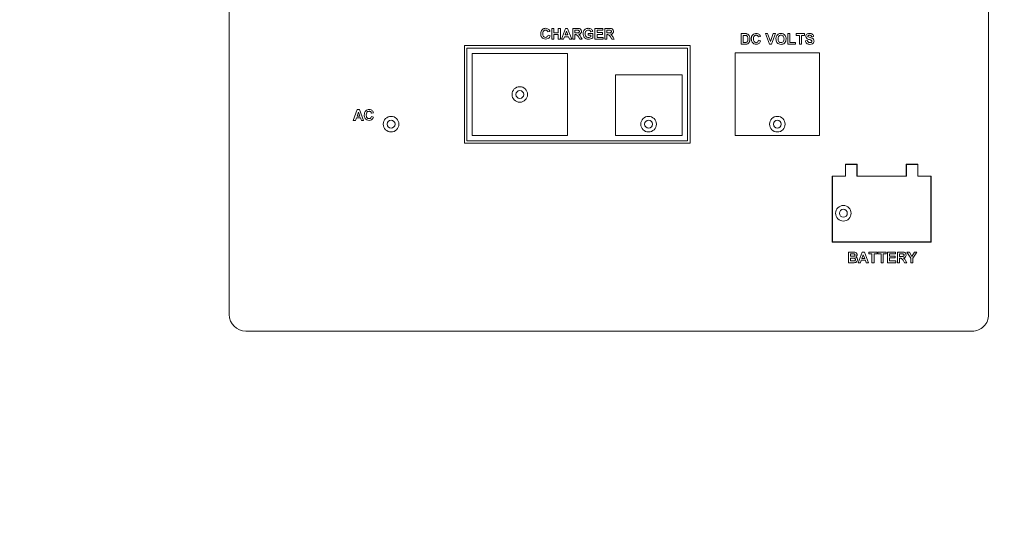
# Model space of a CAD drawing. Header units: inches. Extents: x 0 to 109, y 0 to 85.
# Tile 22 of 60: x 47.06 to 54.51, y 57.07 to 60.87. Entities that reach past the tile are written whole.
import ezdxf

# ---------------------------------------------------------------- set-up
doc = ezdxf.new("R2010")
doc.units = ezdxf.units.IN
doc.header["$MEASUREMENT"] = 0
doc.styles.add('SLDTEXTSTYLE0', font='GOTHIC.TTF', dxfattribs={"width": 0.913})
doc.dimstyles.new('SLDDIMSTYLE2', dxfattribs={"dimtxt": 0.625, "dimasz": 0.65, "dimexe": 0, "dimexo": 0.0625, "dimgap": 0.15625, "dimtad": 0, "dimtih": 1, "dimtoh": 1, "dimdec": 3, "dimrnd": 1e-09, "dimzin": 4, "dimdsep": 46, "dimtxsty": 'SLDTEXTSTYLE0', "dimblk1": 'NONE', "dimblk2": 'NONE', "dimsah": 1, "dimcen": 0, "dimadec": 0, "dimazin": 1, "dimtfac": 1, "dimtdec": 3, "dimtofl": 0, "dimtmove": 0, "dimatfit": 3, "dimldrblk": 'NONE', "dimfxl": 1, "dimfrac": 2, "dimtolj": 1, "dimtzin": 12, "dimarcsym": 0})

# ---------------------------------------------------------------- blocks, each defined once
blk = doc.blocks.new('_D_5')
at = {"color": 7, "linetype": 'Continuous', "lineweight": 0, "ltscale": 5}
blk.add_line((59.2861, 62.9704), (60.5361, 62.9704), dxfattribs=at)
at = {"color": 7, "linetype": 'Continuous', "lineweight": 0, "ltscale": 5, "char_height": 0.625, "attachment_point": 1, "style": 'SLDTEXTSTYLE0'}
for s, insert in [('2x', (60.8486, 63.3226)), ('%%c', (61.7105, 63.313)), ('.750', (62.5575, 63.313))]:
    blk.add_mtext(s, dxfattribs=dict(at, insert=insert))
blk = doc.blocks.new('_NONE')

msp = doc.modelspace()

# ---------------------------------------------------------------- linework, layer by layer
at = {"color": 7, "linetype": 'Continuous', "lineweight": 15, "ltscale": 5}
for p, q in [((48.6438, 58.6307), (48.6437, 64.3686)), ((54.3938, 58.6306), (54.3937, 64.3686)), ((51.0718, 60.776), (51.0563, 60.7729)), ((51.0864, 60.7179), (51.0864, 60.7988)), ((51.0864, 60.7988), (51.1019, 60.7988)), ((51.1019, 60.7988), (51.1019, 60.7667)), ((51.1019, 60.7667), (51.1351, 60.7667)), ((51.1351, 60.7667), (51.1351, 60.7988)), ((51.1351, 60.7988), (51.1507, 60.7988)), ((51.1507, 60.7988), (51.1507, 60.7179)), ((51.159, 60.7179), (51.1895, 60.7988)), ((51.1979, 60.7791), (51.1873, 60.7501)), ((51.1895, 60.7988), (51.206, 60.7988)), ((51.2085, 60.7501), (51.1979, 60.7791)), ((51.206, 60.7988), (51.2367, 60.7179)), ((51.245, 60.7179), (51.245, 60.7988)), ((51.245, 60.7988), (51.279, 60.7988)), ((51.2738, 60.7853), (51.2606, 60.7853)), ((51.2606, 60.7853), (51.2606, 60.7656)), ((51.3965, 60.776), (51.3809, 60.7729)), ((51.413, 60.7179), (51.413, 60.7988)), ((51.413, 60.7988), (51.4732, 60.7988)), ((51.4732, 60.7853), (51.4286, 60.7853)), ((51.4286, 60.7853), (51.4286, 60.7677)), ((51.4286, 60.7677), (51.4701, 60.7677)), ((51.4701, 60.7677), (51.4701, 60.7542)), ((51.4732, 60.7988), (51.4732, 60.7853)), ((51.4877, 60.7179), (51.4877, 60.7988)), ((51.4877, 60.7988), (51.5217, 60.7988)), ((51.5165, 60.7853), (51.5033, 60.7853)), ((51.5033, 60.7853), (51.5033, 60.7656)), ((51.0573, 60.748), (51.0729, 60.7428)), ((51.1019, 60.7179), (51.0864, 60.7179)), ((51.1351, 60.7532), (51.1019, 60.7532)), ((51.1019, 60.7532), (51.1019, 60.7179)), ((51.1351, 60.7179), (51.1351, 60.7532)), ((51.1507, 60.7179), (51.1351, 60.7179)), ((51.1756, 60.7179), (51.159, 60.7179)), ((51.1824, 60.7366), (51.1756, 60.7179)), ((51.2134, 60.7366), (51.1824, 60.7366)), ((51.1873, 60.7501), (51.2085, 60.7501)), ((51.2202, 60.7179), (51.2134, 60.7366)), ((51.2367, 60.7179), (51.2202, 60.7179)), ((51.2606, 60.7179), (51.245, 60.7179)), ((51.2606, 60.7656), (51.2731, 60.7656)), ((51.2641, 60.7521), (51.2606, 60.7521)), ((51.2606, 60.7521), (51.2606, 60.7179)), ((51.2984, 60.7179), (51.2869, 60.7363)), ((51.3166, 60.7179), (51.2984, 60.7179)), ((51.3068, 60.7339), (51.3166, 60.7179)), ((51.3622, 60.748), (51.3622, 60.7615)), ((51.3622, 60.7615), (51.3975, 60.7615)), ((51.3819, 60.748), (51.3622, 60.748)), ((51.3819, 60.7375), (51.3819, 60.748)), ((51.3975, 60.7615), (51.3975, 60.729)), ((51.4742, 60.7179), (51.413, 60.7179)), ((51.4286, 60.7542), (51.4286, 60.7314)), ((51.4701, 60.7542), (51.4286, 60.7542)), ((51.4286, 60.7314), (51.4742, 60.7314)), ((51.4742, 60.7314), (51.4742, 60.7179)), ((51.5033, 60.7179), (51.4877, 60.7179)), ((51.5033, 60.7656), (51.5158, 60.7656)), ((51.5068, 60.7521), (51.5033, 60.7521)), ((51.5033, 60.7521), (51.5033, 60.7179)), ((51.5411, 60.7179), (51.5296, 60.7363)), ((51.5593, 60.7179), (51.5411, 60.7179)), ((51.5495, 60.7339), (51.5593, 60.7179)), ((52.5189, 60.7601), (52.5486, 60.7601)), ((52.5189, 60.6792), (52.5189, 60.7601)), ((52.5422, 60.7466), (52.5345, 60.7466)), ((52.5345, 60.7466), (52.5345, 60.6927)), ((52.5345, 60.6927), (52.5473, 60.6927)), ((52.6662, 60.7373), (52.6506, 60.7342)), ((52.6517, 60.7093), (52.6672, 60.7041)), ((52.7334, 60.6792), (52.7035, 60.7601)), ((52.7035, 60.7601), (52.7199, 60.7601)), ((52.7199, 60.7601), (52.7414, 60.7)), ((52.7414, 60.7), (52.7627, 60.7601)), ((52.7792, 60.7601), (52.7494, 60.6792)), ((52.7627, 60.7601), (52.7792, 60.7601)), ((52.8736, 60.6792), (52.8736, 60.7601)), ((52.8736, 60.7601), (52.8892, 60.7601)), ((52.8892, 60.7601), (52.8892, 60.6927)), ((52.8892, 60.6927), (52.9306, 60.6927)), ((52.9306, 60.6927), (52.9306, 60.6792)), ((52.9369, 60.7466), (52.9369, 60.7601)), ((52.9369, 60.7601), (53.0001, 60.7601)), ((52.9607, 60.7466), (52.9369, 60.7466)), ((52.9607, 60.6792), (52.9607, 60.7466)), ((53.0001, 60.7466), (52.9763, 60.7466)), ((52.9763, 60.7466), (52.9763, 60.6792)), ((53.0001, 60.7601), (53.0001, 60.7466)), ((53.0063, 60.7062), (53.0219, 60.7072)), ((53.0686, 60.7373), (53.053, 60.7363)), ((52.1337, 60.6687), (50.4237, 60.6687)), ((50.4237, 60.6687), (50.4238, 59.9287)), ((52.1137, 60.6487), (50.4437, 60.6487)), ((50.4437, 60.6487), (50.4437, 59.9487)), ((52.1137, 59.9487), (52.1137, 60.6487)), ((52.1338, 59.9287), (52.1337, 60.6687)), ((52.5495, 60.6792), (52.5189, 60.6792)), ((52.7494, 60.6792), (52.7334, 60.6792)), ((52.9306, 60.6792), (52.8736, 60.6792)), ((52.9763, 60.6792), (52.9607, 60.6792)), ((51.2037, 60.6087), (50.4837, 60.6087)), ((50.4837, 60.6087), (50.4837, 59.9887)), ((51.2037, 59.9887), (51.2037, 60.6087)), ((53.1137, 60.6137), (52.4737, 60.6137)), ((52.4737, 60.6137), (52.4737, 59.9887)), ((53.1137, 59.9887), (53.1137, 60.6137)), ((52.0737, 60.4487), (51.5687, 60.4487)), ((51.5687, 60.4487), (51.5687, 59.9887)), ((52.0737, 59.9887), (52.0737, 60.4487)), ((49.5826, 60.1027), (49.6132, 60.1836)), ((49.6132, 60.1836), (49.6297, 60.1836)), ((49.6297, 60.1836), (49.6604, 60.1027)), ((49.5992, 60.1027), (49.5826, 60.1027)), ((49.6061, 60.1214), (49.5992, 60.1027)), ((49.6371, 60.1214), (49.6061, 60.1214)), ((49.6215, 60.1639), (49.6109, 60.1349)), ((49.6109, 60.1349), (49.6322, 60.1349)), ((49.6322, 60.1349), (49.6215, 60.1639)), ((49.6439, 60.1027), (49.6371, 60.1214)), ((49.6604, 60.1027), (49.6439, 60.1027)), ((49.7351, 60.1608), (49.7195, 60.1577)), ((49.7206, 60.1328), (49.7361, 60.1276)), ((50.4437, 59.9487), (52.1137, 59.9487)), ((50.4837, 59.9887), (51.2037, 59.9887)), ((51.5687, 59.9887), (52.0737, 59.9887)), ((52.4737, 59.9887), (53.1137, 59.9887)), ((50.4238, 59.9287), (52.1338, 59.9287)), ((53.3987, 59.7707), (53.3087, 59.7707)), ((53.3087, 59.7707), (53.3087, 59.6807)), ((53.3107, 59.7687), (53.3107, 59.6787)), ((53.3967, 59.7687), (53.3107, 59.7687)), ((53.3967, 59.6787), (53.3967, 59.7687)), ((53.3987, 59.6807), (53.3987, 59.7707)), ((53.8587, 59.7707), (53.7687, 59.7707)), ((53.7687, 59.7707), (53.7687, 59.6807)), ((53.7707, 59.7687), (53.7707, 59.6787)), ((53.8567, 59.7687), (53.7707, 59.7687)), ((53.8567, 59.6787), (53.8567, 59.7687)), ((53.8587, 59.6807), (53.8587, 59.7707)), ((53.3087, 59.6807), (53.2087, 59.6807)), ((53.2087, 59.6807), (53.2088, 59.1807)), ((53.2107, 59.6787), (53.2108, 59.1827)), ((53.3107, 59.6787), (53.2107, 59.6787)), ((53.7707, 59.6787), (53.3967, 59.6787)), ((53.7687, 59.6807), (53.3987, 59.6807)), ((53.9567, 59.6787), (53.8567, 59.6787)), ((53.9587, 59.6807), (53.8587, 59.6807)), ((53.9568, 59.1827), (53.9567, 59.6787)), ((53.9588, 59.1807), (53.9587, 59.6807)), ((53.2088, 59.1807), (53.9588, 59.1807)), ((53.2108, 59.1827), (53.9568, 59.1827)), ((53.3333, 59.1047), (53.3659, 59.1047)), ((53.3333, 59.0238), (53.3333, 59.1047)), ((53.3587, 59.0912), (53.3489, 59.0912)), ((53.3489, 59.0912), (53.3489, 59.0726)), ((53.3489, 59.0726), (53.3601, 59.0726)), ((53.3627, 59.0591), (53.3489, 59.0591)), ((53.3489, 59.0591), (53.3489, 59.0373)), ((53.4059, 59.0238), (53.4365, 59.1047)), ((53.4448, 59.085), (53.4342, 59.056)), ((53.4342, 59.056), (53.4554, 59.056)), ((53.4365, 59.1047), (53.453, 59.1047)), ((53.4554, 59.056), (53.4448, 59.085)), ((53.453, 59.1047), (53.4837, 59.0238)), ((53.4868, 59.0912), (53.4868, 59.1047)), ((53.4868, 59.1047), (53.5501, 59.1047)), ((53.5106, 59.0912), (53.4868, 59.0912)), ((53.5106, 59.0238), (53.5106, 59.0912)), ((53.5501, 59.0912), (53.5262, 59.0912)), ((53.5262, 59.0912), (53.5262, 59.0238)), ((53.5501, 59.1047), (53.5501, 59.0912)), ((53.5552, 59.0912), (53.5552, 59.1047)), ((53.5552, 59.1047), (53.6185, 59.1047)), ((53.5791, 59.0912), (53.5552, 59.0912)), ((53.5791, 59.0238), (53.5791, 59.0912)), ((53.6185, 59.0912), (53.5946, 59.0912)), ((53.5946, 59.0912), (53.5946, 59.0238)), ((53.6185, 59.1047), (53.6185, 59.0912)), ((53.6289, 59.1047), (53.689, 59.1047)), ((53.6289, 59.0238), (53.6289, 59.1047)), ((53.689, 59.0912), (53.6444, 59.0912)), ((53.6444, 59.0912), (53.6444, 59.0736)), ((53.6444, 59.0736), (53.6859, 59.0736)), ((53.6859, 59.0601), (53.6444, 59.0601)), ((53.6444, 59.0601), (53.6444, 59.0373)), ((53.6859, 59.0736), (53.6859, 59.0601)), ((53.689, 59.1047), (53.689, 59.0912)), ((53.7035, 59.0238), (53.7035, 59.1047)), ((53.7035, 59.1047), (53.7375, 59.1047)), ((53.7323, 59.0912), (53.7191, 59.0912)), ((53.7191, 59.0912), (53.7191, 59.0715)), ((53.7191, 59.0715), (53.7316, 59.0715)), ((53.7226, 59.058), (53.7191, 59.058)), ((53.7191, 59.058), (53.7191, 59.0238)), ((53.8052, 59.0579), (53.7756, 59.1047)), ((53.7756, 59.1047), (53.7938, 59.1047)), ((53.7938, 59.1047), (53.8129, 59.0714)), ((53.8052, 59.0238), (53.8052, 59.0579)), ((53.8129, 59.0714), (53.8321, 59.1047)), ((53.8503, 59.1047), (53.8207, 59.0577)), ((53.8207, 59.0577), (53.8207, 59.0238)), ((53.8321, 59.1047), (53.8503, 59.1047)), ((53.3607, 59.0238), (53.3333, 59.0238)), ((53.3489, 59.0373), (53.3647, 59.0373)), ((53.4225, 59.0238), (53.4059, 59.0238)), ((53.4293, 59.0425), (53.4225, 59.0238)), ((53.4604, 59.0425), (53.4293, 59.0425)), ((53.4672, 59.0238), (53.4604, 59.0425)), ((53.4837, 59.0238), (53.4672, 59.0238)), ((53.5262, 59.0238), (53.5106, 59.0238)), ((53.5946, 59.0238), (53.5791, 59.0238)), ((53.6901, 59.0238), (53.6289, 59.0238)), ((53.6444, 59.0373), (53.6901, 59.0373)), ((53.6901, 59.0373), (53.6901, 59.0238)), ((53.7191, 59.0238), (53.7035, 59.0238)), ((53.7569, 59.0238), (53.7454, 59.0422)), ((53.7751, 59.0238), (53.7569, 59.0238)), ((53.7653, 59.0398), (53.7751, 59.0238)), ((53.8207, 59.0238), (53.8052, 59.0238)), ((48.7688, 58.5057), (54.2688, 58.5056))]:
    msp.add_line(p, q, dxfattribs=at)
at = {"color": 7, "linetype": 'Continuous', "lineweight": 15, "ltscale": 25}
for centre, radius in [((50.8437, 60.2987), 0.059), ((50.8437, 60.2987), 0.03), ((49.8687, 60.0737), 0.059), ((49.8687, 60.0737), 0.03), ((51.8187, 60.0737), 0.059), ((51.8187, 60.0737), 0.03), ((52.7937, 60.0737), 0.059), ((52.7937, 60.0737), 0.03), ((53.2938, 59.3987), 0.059), ((53.2937, 59.3987), 0.03)]:
    msp.add_circle(centre, radius, dxfattribs=at)
for centre, start, end in [((48.7688, 58.6307), 180.00041, 269.99981), ((54.2688, 58.6306), 269.99981, 0.00041)]:
    msp.add_arc(centre, 0.125, start, end, dxfattribs=at)
at = {"color": 7, "linetype": 'Continuous', "lineweight": 15, "ltscale": 5}
for points, knots in [([(51.0024, 60.7582), (51.0027, 60.7641), (51.0034, 60.776), (51.0125, 60.7905), (51.0258, 60.7988), (51.0351, 60.7995), (51.0398, 60.7999)], [0, 0, 0, 0, 0.2806885, 0.5596217, 0.7795352, 1, 1, 1, 1]), ([(51.0387, 60.7864), (51.0363, 60.7862), (51.0315, 60.7858), (51.0251, 60.782), (51.0186, 60.7735), (51.0182, 60.7652), (51.0179, 60.7594)], [0, 0, 0, 0, 0.18715, 0.37398, 0.560738, 1, 1, 1, 1]), ([(51.0563, 60.7729), (51.0556, 60.775), (51.0541, 60.7793), (51.0494, 60.7837), (51.044, 60.7861), (51.0405, 60.7863), (51.0387, 60.7864)], [0, 0, 0, 0, 0.27983, 0.559275, 0.779493, 1, 1, 1, 1]), ([(51.0398, 60.7999), (51.0448, 60.7995), (51.0536, 60.7988), (51.0606, 60.7934), (51.0637, 60.791)], [0, 0, 0, 0, 0.559913, 1, 1, 1, 1]), ([(51.0637, 60.791), (51.0657, 60.7885), (51.0694, 60.784), (51.0711, 60.7784), (51.0718, 60.776)], [0, 0, 0, 0, 0.55896, 1, 1, 1, 1]), ([(51.2731, 60.7656), (51.2777, 60.7655), (51.2834, 60.7653), (51.2901, 60.7671), (51.2929, 60.7692), (51.2946, 60.7723), (51.2947, 60.7745), (51.2948, 60.7757)], [0, 0, 0, 0, 0.500908, 0.625718, 0.750365, 0.875021, 1, 1, 1, 1]), ([(51.2862, 60.7851), (51.2839, 60.7852), (51.2798, 60.7854), (51.2756, 60.7853), (51.2738, 60.7853)], [0, 0, 0, 0, 0.559921, 1, 1, 1, 1]), ([(51.279, 60.7988), (51.2827, 60.7988), (51.29, 60.7986), (51.2993, 60.7967), (51.3051, 60.7919), (51.3093, 60.7857), (51.3099, 60.7801), (51.3104, 60.7764)], [0, 0, 0, 0, 0.251138, 0.500538, 0.625743, 0.751054, 1, 1, 1, 1]), ([(51.2948, 60.7757), (51.2947, 60.777), (51.2945, 60.7796), (51.2915, 60.7836), (51.2882, 60.7845), (51.2862, 60.7851)], [0, 0, 0, 0, 0.2810837, 0.5612808, 1, 1, 1, 1]), ([(51.3104, 60.7764), (51.3101, 60.7733), (51.3096, 60.767), (51.3043, 60.7597), (51.2973, 60.7556), (51.2925, 60.7546), (51.2901, 60.7542)], [0, 0, 0, 0, 0.2799434, 0.5589736, 0.7791835, 1, 1, 1, 1]), ([(51.3228, 60.7586), (51.3231, 60.7628), (51.3236, 60.7712), (51.3281, 60.7821), (51.3349, 60.7907), (51.3405, 60.7941), (51.3434, 60.7959)], [0, 0, 0, 0, 0.280146, 0.55998, 0.779944, 1, 1, 1, 1]), ([(51.3623, 60.7864), (51.3584, 60.786), (51.3507, 60.7853), (51.3422, 60.7777), (51.3388, 60.7683), (51.3385, 60.7623), (51.3384, 60.7593)], [0, 0, 0, 0, 0.279802, 0.558331, 0.778826, 1, 1, 1, 1]), ([(51.3434, 60.7959), (51.3468, 60.7972), (51.353, 60.7996), (51.3596, 60.7998), (51.3625, 60.7999)], [0, 0, 0, 0, 0.559238, 1, 1, 1, 1]), ([(51.3809, 60.7729), (51.3801, 60.7751), (51.3784, 60.7795), (51.3734, 60.7838), (51.3677, 60.7861), (51.3641, 60.7863), (51.3623, 60.7864)], [0, 0, 0, 0, 0.279821, 0.559279, 0.779466, 1, 1, 1, 1]), ([(51.3625, 60.7999), (51.3667, 60.7997), (51.3752, 60.7993), (51.3863, 60.7941), (51.3936, 60.7856), (51.3955, 60.7792), (51.3965, 60.776)], [0, 0, 0, 0, 0.280674, 0.55986, 0.779759, 1, 1, 1, 1]), ([(51.5158, 60.7656), (51.5204, 60.7655), (51.5261, 60.7653), (51.5328, 60.7671), (51.5355, 60.7692), (51.5373, 60.7723), (51.5374, 60.7745), (51.5375, 60.7757)], [0, 0, 0, 0, 0.500908, 0.625718, 0.750365, 0.875021, 1, 1, 1, 1]), ([(51.5289, 60.7851), (51.5266, 60.7852), (51.5224, 60.7854), (51.5183, 60.7853), (51.5165, 60.7853)], [0, 0, 0, 0, 0.559921, 1, 1, 1, 1]), ([(51.5217, 60.7988), (51.5253, 60.7988), (51.5327, 60.7986), (51.542, 60.7967), (51.5477, 60.7919), (51.5519, 60.7857), (51.5526, 60.7801), (51.5531, 60.7764)], [0, 0, 0, 0, 0.251138, 0.500538, 0.625743, 0.751054, 1, 1, 1, 1]), ([(51.5375, 60.7757), (51.5374, 60.777), (51.5372, 60.7796), (51.5342, 60.7836), (51.5309, 60.7845), (51.5289, 60.7851)], [0, 0, 0, 0, 0.281084, 0.561281, 1, 1, 1, 1]), ([(51.5531, 60.7764), (51.5528, 60.7733), (51.5523, 60.767), (51.547, 60.7597), (51.54, 60.7556), (51.5352, 60.7546), (51.5328, 60.7542)], [0, 0, 0, 0, 0.2799434, 0.5589736, 0.7791835, 1, 1, 1, 1]), ([(51.0393, 60.7179), (51.0335, 60.7186), (51.0219, 60.7198), (51.0093, 60.731), (51.0031, 60.7446), (51.0026, 60.7537), (51.0024, 60.7582)], [0, 0, 0, 0, 0.2795713, 0.5587081, 0.7790526, 1, 1, 1, 1]), ([(51.0179, 60.7594), (51.018, 60.7557), (51.0183, 60.7483), (51.022, 60.7384), (51.0299, 60.7323), (51.0357, 60.7317), (51.0386, 60.7314)], [0, 0, 0, 0, 0.281346, 0.560537, 0.780083, 1, 1, 1, 1]), ([(51.0386, 60.7314), (51.0412, 60.7317), (51.0463, 60.7322), (51.054, 60.7378), (51.0561, 60.7441), (51.0573, 60.748)], [0, 0, 0, 0, 0.280473, 0.560455, 1, 1, 1, 1]), ([(51.0729, 60.7428), (51.0714, 60.7388), (51.0686, 60.7308), (51.0571, 60.7198), (51.046, 60.7186), (51.0393, 60.7179)], [0, 0, 0, 0, 0.281276, 0.561399, 1, 1, 1, 1]), ([(51.2869, 60.7363), (51.284, 60.7412), (51.2799, 60.748), (51.2706, 60.7522), (51.2663, 60.7522), (51.2641, 60.7521)], [0, 0, 0, 0, 0.560986, 0.779305, 1, 1, 1, 1]), ([(51.2901, 60.7542), (51.2939, 60.751), (51.3007, 60.7452), (51.3049, 60.7374), (51.3068, 60.7339)], [0, 0, 0, 0, 0.558188, 1, 1, 1, 1]), ([(51.3633, 60.7169), (51.3572, 60.7174), (51.3449, 60.7185), (51.3307, 60.7296), (51.324, 60.7442), (51.3232, 60.7538), (51.3228, 60.7586)], [0, 0, 0, 0, 0.280091, 0.558748, 0.779191, 1, 1, 1, 1]), ([(51.3384, 60.7593), (51.3386, 60.7553), (51.3389, 60.7474), (51.3441, 60.7372), (51.3529, 60.7312), (51.3591, 60.7306), (51.3622, 60.7304)], [0, 0, 0, 0, 0.281036, 0.560006, 0.779769, 1, 1, 1, 1]), ([(51.3622, 60.7304), (51.3662, 60.7309), (51.3733, 60.7318), (51.3793, 60.7357), (51.3819, 60.7375)], [0, 0, 0, 0, 0.559098, 1, 1, 1, 1]), ([(51.3975, 60.729), (51.3916, 60.7252), (51.3812, 60.7183), (51.3688, 60.7173), (51.3633, 60.7169)], [0, 0, 0, 0, 0.558963, 1, 1, 1, 1]), ([(51.5296, 60.7363), (51.5267, 60.7412), (51.5226, 60.748), (51.5133, 60.7522), (51.5089, 60.7522), (51.5068, 60.7521)], [0, 0, 0, 0, 0.5609861, 0.7793046, 1, 1, 1, 1]), ([(51.5328, 60.7542), (51.5366, 60.751), (51.5434, 60.7452), (51.5476, 60.7374), (51.5495, 60.7339)], [0, 0, 0, 0, 0.558188, 1, 1, 1, 1]), ([(52.5562, 60.7458), (52.5536, 60.7461), (52.5489, 60.7466), (52.5442, 60.7466), (52.5422, 60.7466)], [0, 0, 0, 0, 0.559753, 1, 1, 1, 1]), ([(52.5473, 60.6927), (52.5492, 60.6927), (52.5527, 60.6927), (52.5561, 60.6932), (52.5576, 60.6935)], [0, 0, 0, 0, 0.560216, 1, 1, 1, 1]), ([(52.5486, 60.7601), (52.5515, 60.7601), (52.5566, 60.7601), (52.5617, 60.759), (52.5639, 60.7586)], [0, 0, 0, 0, 0.5602382, 1, 1, 1, 1]), ([(52.5708, 60.7196), (52.5706, 60.7259), (52.5704, 60.7347), (52.5632, 60.7437), (52.5586, 60.7451), (52.5562, 60.7458)], [0, 0, 0, 0, 0.559429, 0.779516, 1, 1, 1, 1]), ([(52.5576, 60.6935), (52.5605, 60.6946), (52.5663, 60.6968), (52.5704, 60.7074), (52.5706, 60.715), (52.5708, 60.7196)], [0, 0, 0, 0, 0.278192, 0.558019, 1, 1, 1, 1]), ([(52.5639, 60.7586), (52.5681, 60.7566), (52.5764, 60.7526), (52.5852, 60.7379), (52.5859, 60.7261), (52.5863, 60.7189)], [0, 0, 0, 0, 0.2790722, 0.559338, 1, 1, 1, 1]), ([(52.5839, 60.7017), (52.5827, 60.6987), (52.5807, 60.6934), (52.5769, 60.6892), (52.5752, 60.6874)], [0, 0, 0, 0, 0.560007, 1, 1, 1, 1]), ([(52.5863, 60.7189), (52.5862, 60.7156), (52.5861, 60.7098), (52.5846, 60.7041), (52.5839, 60.7017)], [0, 0, 0, 0, 0.56008, 1, 1, 1, 1]), ([(52.5967, 60.7195), (52.5971, 60.7254), (52.5978, 60.7373), (52.6069, 60.7518), (52.6202, 60.76), (52.6295, 60.7608), (52.6341, 60.7611)], [0, 0, 0, 0, 0.2806885, 0.5596217, 0.7795352, 1, 1, 1, 1]), ([(52.6336, 60.6792), (52.6278, 60.6798), (52.6163, 60.6811), (52.6036, 60.6923), (52.5975, 60.7059), (52.597, 60.715), (52.5967, 60.7195)], [0, 0, 0, 0, 0.279571, 0.558708, 0.779053, 1, 1, 1, 1]), ([(52.6331, 60.7477), (52.6306, 60.7475), (52.6258, 60.7471), (52.6194, 60.7433), (52.6129, 60.7348), (52.6125, 60.7265), (52.6123, 60.7207)], [0, 0, 0, 0, 0.18715, 0.37398, 0.560738, 1, 1, 1, 1]), ([(52.6123, 60.7207), (52.6124, 60.717), (52.6126, 60.7096), (52.6164, 60.6997), (52.6242, 60.6936), (52.6301, 60.693), (52.633, 60.6927)], [0, 0, 0, 0, 0.281346, 0.560537, 0.780083, 1, 1, 1, 1]), ([(52.633, 60.6927), (52.6355, 60.6929), (52.6406, 60.6935), (52.6483, 60.6991), (52.6504, 60.7054), (52.6517, 60.7093)], [0, 0, 0, 0, 0.280473, 0.560455, 1, 1, 1, 1]), ([(52.6506, 60.7342), (52.6499, 60.7363), (52.6485, 60.7406), (52.6437, 60.745), (52.6384, 60.7473), (52.6348, 60.7476), (52.6331, 60.7477)], [0, 0, 0, 0, 0.27983, 0.559275, 0.779493, 1, 1, 1, 1]), ([(52.6672, 60.7041), (52.6658, 60.7001), (52.6629, 60.6921), (52.6514, 60.6811), (52.6404, 60.6799), (52.6336, 60.6792)], [0, 0, 0, 0, 0.281276, 0.561399, 1, 1, 1, 1]), ([(52.6341, 60.7611), (52.6391, 60.7608), (52.648, 60.7601), (52.6549, 60.7547), (52.658, 60.7523)], [0, 0, 0, 0, 0.559913, 1, 1, 1, 1]), ([(52.658, 60.7523), (52.6601, 60.7498), (52.6637, 60.7453), (52.6654, 60.7397), (52.6662, 60.7373)], [0, 0, 0, 0, 0.55896, 1, 1, 1, 1]), ([(52.7834, 60.7192), (52.7835, 60.7231), (52.7837, 60.7302), (52.786, 60.7368), (52.787, 60.7397)], [0, 0, 0, 0, 0.560171, 1, 1, 1, 1]), ([(52.8219, 60.6782), (52.8159, 60.6787), (52.8039, 60.6798), (52.7905, 60.691), (52.7841, 60.7052), (52.7836, 60.7145), (52.7834, 60.7192)], [0, 0, 0, 0, 0.2799425, 0.558704, 0.7790449, 1, 1, 1, 1]), ([(52.787, 60.7397), (52.7894, 60.744), (52.7936, 60.7517), (52.8012, 60.7561), (52.8046, 60.758)], [0, 0, 0, 0, 0.559956, 1, 1, 1, 1]), ([(52.8218, 60.7477), (52.818, 60.7472), (52.8103, 60.7463), (52.8, 60.7358), (52.7993, 60.7258), (52.7989, 60.7197)], [0, 0, 0, 0, 0.280278, 0.559877, 1, 1, 1, 1]), ([(52.7989, 60.7197), (52.7991, 60.7159), (52.7995, 60.7082), (52.8046, 60.6985), (52.8128, 60.6926), (52.8188, 60.692), (52.8218, 60.6917)], [0, 0, 0, 0, 0.2810208, 0.5601162, 0.7799393, 1, 1, 1, 1]), ([(52.8046, 60.758), (52.8077, 60.759), (52.8132, 60.7609), (52.8191, 60.7611), (52.8216, 60.7611)], [0, 0, 0, 0, 0.559564, 1, 1, 1, 1]), ([(52.8216, 60.7611), (52.8277, 60.7606), (52.8397, 60.7594), (52.8531, 60.748), (52.8594, 60.7337), (52.8599, 60.7243), (52.8601, 60.7195)], [0, 0, 0, 0, 0.279831, 0.558669, 0.779006, 1, 1, 1, 1]), ([(52.8446, 60.7199), (52.8444, 60.7237), (52.8441, 60.7313), (52.8392, 60.7411), (52.8308, 60.7469), (52.8248, 60.7474), (52.8218, 60.7477)], [0, 0, 0, 0, 0.281087, 0.560013, 0.779691, 1, 1, 1, 1]), ([(52.8218, 60.6917), (52.8257, 60.6922), (52.8334, 60.6931), (52.8434, 60.7038), (52.8441, 60.7138), (52.8446, 60.7199)], [0, 0, 0, 0, 0.279991, 0.559768, 1, 1, 1, 1]), ([(52.8601, 60.7195), (52.8597, 60.7136), (52.8589, 60.7016), (52.8495, 60.6871), (52.8359, 60.6792), (52.8266, 60.6785), (52.8219, 60.6782)], [0, 0, 0, 0, 0.280551, 0.559488, 0.779434, 1, 1, 1, 1]), ([(53.0395, 60.6782), (53.0349, 60.6784), (53.0259, 60.6789), (53.0144, 60.6855), (53.0082, 60.6956), (53.007, 60.7027), (53.0063, 60.7062)], [0, 0, 0, 0, 0.280715, 0.55934, 0.779309, 1, 1, 1, 1]), ([(53.0095, 60.7388), (53.0101, 60.7426), (53.0113, 60.7503), (53.0223, 60.7599), (53.0322, 60.7607), (53.0383, 60.7611)], [0, 0, 0, 0, 0.279748, 0.559362, 1, 1, 1, 1]), ([(53.0169, 60.7227), (53.0145, 60.7253), (53.0103, 60.7299), (53.0097, 60.7361), (53.0095, 60.7388)], [0, 0, 0, 0, 0.559266, 1, 1, 1, 1]), ([(53.0354, 60.7147), (53.0317, 60.7157), (53.0251, 60.7173), (53.0194, 60.721), (53.0169, 60.7227)], [0, 0, 0, 0, 0.560768, 1, 1, 1, 1]), ([(53.0219, 60.7072), (53.0225, 60.7048), (53.0236, 60.7), (53.0281, 60.6945), (53.0341, 60.692), (53.038, 60.6918), (53.0399, 60.6917)], [0, 0, 0, 0, 0.280582, 0.559152, 0.779251, 1, 1, 1, 1]), ([(53.0276, 60.7448), (53.0267, 60.744), (53.0253, 60.7427), (53.0251, 60.7407), (53.025, 60.7399)], [0, 0, 0, 0, 0.558758, 1, 1, 1, 1]), ([(53.025, 60.7399), (53.0252, 60.7388), (53.0254, 60.7369), (53.0268, 60.7356), (53.0274, 60.7351)], [0, 0, 0, 0, 0.55848, 1, 1, 1, 1]), ([(53.0274, 60.7351), (53.032, 60.7332), (53.0412, 60.7295), (53.0535, 60.727), (53.0625, 60.7227), (53.068, 60.7174), (53.0713, 60.7105), (53.0715, 60.7055), (53.0717, 60.703)], [0, 0, 0, 0, 0.249423, 0.500053, 0.625203, 0.750142, 0.874918, 1, 1, 1, 1]), ([(53.0385, 60.7477), (53.0363, 60.7476), (53.0324, 60.7475), (53.029, 60.7456), (53.0276, 60.7448)], [0, 0, 0, 0, 0.560544, 1, 1, 1, 1]), ([(53.0485, 60.7112), (53.0461, 60.7119), (53.0417, 60.7132), (53.0374, 60.7143), (53.0354, 60.7147)], [0, 0, 0, 0, 0.559956, 1, 1, 1, 1]), ([(53.0383, 60.7611), (53.0423, 60.761), (53.0505, 60.7606), (53.061, 60.7556), (53.0674, 60.7469), (53.0682, 60.7405), (53.0686, 60.7373)], [0, 0, 0, 0, 0.281015, 0.560109, 0.779825, 1, 1, 1, 1]), ([(53.053, 60.7363), (53.0526, 60.7382), (53.0518, 60.7419), (53.0467, 60.7473), (53.0416, 60.7475), (53.0385, 60.7477)], [0, 0, 0, 0, 0.281521, 0.560305, 1, 1, 1, 1]), ([(53.0717, 60.703), (53.0714, 60.7001), (53.0707, 60.6944), (53.0662, 60.687), (53.0562, 60.6792), (53.0464, 60.6786), (53.0395, 60.6782)], [0, 0, 0, 0, 0.186966, 0.374006, 0.560967, 1, 1, 1, 1]), ([(53.0399, 60.6917), (53.042, 60.6917), (53.0461, 60.6919), (53.0514, 60.6941), (53.0553, 60.698), (53.0559, 60.7012), (53.0561, 60.7028)], [0, 0, 0, 0, 0.281228, 0.561008, 0.781099, 1, 1, 1, 1]), ([(53.0561, 60.7028), (53.056, 60.704), (53.0558, 60.7063), (53.053, 60.7095), (53.0502, 60.7106), (53.0485, 60.7112)], [0, 0, 0, 0, 0.2797787, 0.5590879, 1, 1, 1, 1]), ([(52.5638, 60.6809), (52.5612, 60.6803), (52.5564, 60.6793), (52.5516, 60.6792), (52.5495, 60.6792)], [0, 0, 0, 0, 0.559579, 1, 1, 1, 1]), ([(52.5752, 60.6874), (52.5733, 60.6858), (52.5699, 60.683), (52.5657, 60.6816), (52.5638, 60.6809)], [0, 0, 0, 0, 0.559443, 1, 1, 1, 1]), ([(49.6656, 60.143), (49.666, 60.1489), (49.6667, 60.1608), (49.6758, 60.1753), (49.6891, 60.1836), (49.6984, 60.1843), (49.7031, 60.1846)], [0, 0, 0, 0, 0.2806885, 0.5596217, 0.7795352, 1, 1, 1, 1]), ([(49.702, 60.1712), (49.6996, 60.171), (49.6947, 60.1706), (49.6883, 60.1668), (49.6818, 60.1583), (49.6814, 60.15), (49.6812, 60.1442)], [0, 0, 0, 0, 0.18715, 0.37398, 0.560738, 1, 1, 1, 1]), ([(49.7195, 60.1577), (49.7188, 60.1598), (49.7174, 60.1641), (49.7126, 60.1685), (49.7073, 60.1709), (49.7037, 60.1711), (49.702, 60.1712)], [0, 0, 0, 0, 0.27983, 0.559275, 0.779493, 1, 1, 1, 1]), ([(49.7031, 60.1846), (49.708, 60.1843), (49.7169, 60.1836), (49.7238, 60.1782), (49.7269, 60.1758)], [0, 0, 0, 0, 0.559913, 1, 1, 1, 1]), ([(49.7269, 60.1758), (49.729, 60.1733), (49.7326, 60.1688), (49.7343, 60.1632), (49.7351, 60.1608)], [0, 0, 0, 0, 0.55896, 1, 1, 1, 1]), ([(49.7025, 60.1027), (49.6967, 60.1034), (49.6852, 60.1046), (49.6726, 60.1158), (49.6664, 60.1294), (49.6659, 60.1385), (49.6656, 60.143)], [0, 0, 0, 0, 0.2795713, 0.5587081, 0.7790526, 1, 1, 1, 1]), ([(49.6812, 60.1442), (49.6813, 60.1405), (49.6815, 60.1331), (49.6853, 60.1232), (49.6931, 60.1171), (49.699, 60.1165), (49.7019, 60.1162)], [0, 0, 0, 0, 0.281346, 0.560537, 0.780083, 1, 1, 1, 1]), ([(49.7019, 60.1162), (49.7044, 60.1165), (49.7095, 60.117), (49.7172, 60.1226), (49.7193, 60.1289), (49.7206, 60.1328)], [0, 0, 0, 0, 0.280473, 0.560455, 1, 1, 1, 1]), ([(49.7361, 60.1276), (49.7347, 60.1236), (49.7318, 60.1156), (49.7204, 60.1046), (49.7093, 60.1034), (49.7025, 60.1027)], [0, 0, 0, 0, 0.281276, 0.561399, 1, 1, 1, 1]), ([(53.3734, 59.0909), (53.3707, 59.0911), (53.3658, 59.0912), (53.3609, 59.0912), (53.3587, 59.0912)], [0, 0, 0, 0, 0.55995, 1, 1, 1, 1]), ([(53.3601, 59.0726), (53.3625, 59.0725), (53.3666, 59.0725), (53.3708, 59.0727), (53.3726, 59.0728)], [0, 0, 0, 0, 0.560048, 1, 1, 1, 1]), ([(53.3852, 59.048), (53.3851, 59.0492), (53.3849, 59.0515), (53.3831, 59.0548), (53.3803, 59.0571), (53.3735, 59.0595), (53.3675, 59.0592), (53.3627, 59.0591)], [0, 0, 0, 0, 0.124948, 0.249715, 0.374439, 0.499416, 1, 1, 1, 1]), ([(53.3659, 59.1047), (53.3694, 59.1047), (53.3765, 59.1047), (53.3873, 59.1027), (53.3941, 59.0962), (53.3972, 59.0897), (53.3975, 59.0861), (53.3976, 59.0844)], [0, 0, 0, 0, 0.251249, 0.500787, 0.749374, 0.874643, 1, 1, 1, 1]), ([(53.3726, 59.0728), (53.3739, 59.0731), (53.3766, 59.0735), (53.3799, 59.0757), (53.3818, 59.0788), (53.382, 59.0809), (53.382, 59.082)], [0, 0, 0, 0, 0.2804943, 0.5599251, 0.7797517, 1, 1, 1, 1]), ([(53.382, 59.082), (53.3819, 59.0833), (53.3817, 59.0859), (53.3788, 59.0898), (53.3754, 59.0905), (53.3734, 59.0909)], [0, 0, 0, 0, 0.281071, 0.561092, 1, 1, 1, 1]), ([(53.3976, 59.0844), (53.3974, 59.0823), (53.3971, 59.0783), (53.3937, 59.0715), (53.3893, 59.0686), (53.3866, 59.0668)], [0, 0, 0, 0, 0.280922, 0.561818, 1, 1, 1, 1]), ([(53.3866, 59.0668), (53.3889, 59.0659), (53.3934, 59.064), (53.3994, 59.0573), (53.4002, 59.0511), (53.4007, 59.0473)], [0, 0, 0, 0, 0.281048, 0.561618, 1, 1, 1, 1]), ([(53.7454, 59.0422), (53.7425, 59.0471), (53.7384, 59.0539), (53.7291, 59.0581), (53.7248, 59.0581), (53.7226, 59.058)], [0, 0, 0, 0, 0.560986, 0.779305, 1, 1, 1, 1]), ([(53.7316, 59.0715), (53.7362, 59.0714), (53.7419, 59.0712), (53.7486, 59.0729), (53.7514, 59.0751), (53.7531, 59.0782), (53.7532, 59.0804), (53.7533, 59.0816)], [0, 0, 0, 0, 0.500908, 0.625718, 0.750365, 0.875021, 1, 1, 1, 1]), ([(53.7447, 59.091), (53.7424, 59.0911), (53.7383, 59.0912), (53.7341, 59.0912), (53.7323, 59.0912)], [0, 0, 0, 0, 0.559921, 1, 1, 1, 1]), ([(53.7375, 59.1047), (53.7412, 59.1046), (53.7485, 59.1045), (53.7579, 59.1026), (53.7636, 59.0978), (53.7678, 59.0916), (53.7684, 59.086), (53.7689, 59.0823)], [0, 0, 0, 0, 0.251138, 0.500538, 0.625743, 0.751054, 1, 1, 1, 1]), ([(53.7533, 59.0816), (53.7532, 59.0829), (53.753, 59.0855), (53.75, 59.0895), (53.7467, 59.0904), (53.7447, 59.091)], [0, 0, 0, 0, 0.281084, 0.561281, 1, 1, 1, 1]), ([(53.7689, 59.0823), (53.7686, 59.0792), (53.7681, 59.0729), (53.7628, 59.0656), (53.7558, 59.0615), (53.751, 59.0605), (53.7486, 59.06)], [0, 0, 0, 0, 0.279943, 0.558974, 0.779184, 1, 1, 1, 1]), ([(53.7486, 59.06), (53.7524, 59.0568), (53.7592, 59.0511), (53.7634, 59.0433), (53.7653, 59.0398)], [0, 0, 0, 0, 0.558188, 1, 1, 1, 1]), ([(53.3803, 59.0244), (53.3766, 59.0242), (53.3701, 59.0239), (53.3636, 59.0238), (53.3607, 59.0238)], [0, 0, 0, 0, 0.559954, 1, 1, 1, 1]), ([(53.3647, 59.0373), (53.3669, 59.0373), (53.3709, 59.0373), (53.3748, 59.0376), (53.3765, 59.0378)], [0, 0, 0, 0, 0.5601837, 1, 1, 1, 1]), ([(53.3765, 59.0378), (53.3778, 59.0382), (53.3805, 59.0389), (53.3834, 59.0415), (53.385, 59.0447), (53.3851, 59.0469), (53.3852, 59.048)], [0, 0, 0, 0, 0.280013, 0.559354, 0.779487, 1, 1, 1, 1]), ([(53.4007, 59.0473), (53.4003, 59.0441), (53.3996, 59.0378), (53.3945, 59.0303), (53.3877, 59.0256), (53.3828, 59.0248), (53.3803, 59.0244)], [0, 0, 0, 0, 0.2797887, 0.5594526, 0.779461, 1, 1, 1, 1])]:
    msp.add_open_spline(points, degree=3, knots=knots, dxfattribs=at)

# ---------------------------------------------------------------- dimensions: what is measured, and where the dimension line sits
at = {"color": 7, "linetype": 'Continuous', "lineweight": 0, "ltscale": 5}
dim = msp.add_diameter_dim_2p(p1=(0.514, 0.5454), p2=(0, 0), text='2x<>', dimstyle='SLDDIMSTYLE2', dxfattribs=at)
dim.commit()
dim.dimension.update_dxf_attribs({"geometry": '_D_5', "text_midpoint": (62.5005, 62.9704), "dimtype": 163})

doc.saveas('drawing.dxf')
